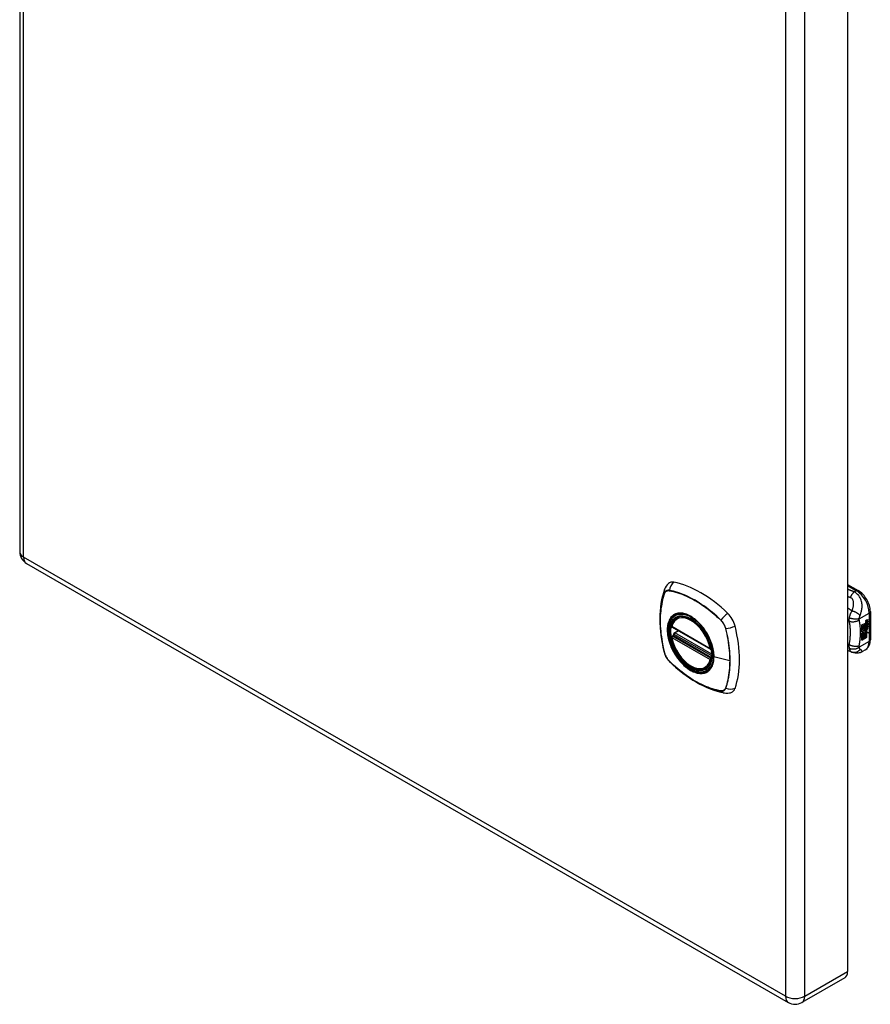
# Model space of a CAD drawing. Header units: inches. Extents: x 63 to 72.2, y 18.2 to 39.4.
# Tile 1 of 2: x 63 to 72.2, y 18.2 to 28.8. Entities that reach past the tile are written whole.
import ezdxf

# ---------------------------------------------------------------- set-up
doc = ezdxf.new("R2010")
doc.units = ezdxf.units.IN
doc.header["$MEASUREMENT"] = 0
doc.layers.add('Visible Edges(ANSI)', color=7, linetype='Continuous', lineweight=25)
doc.layers.add('Visible Tangent Edges(ANSI)', color=7, linetype='Continuous', lineweight=25)

msp = doc.modelspace()

# ---------------------------------------------------------------- linework, layer by layer
at = {"layer": 'Visible Edges(ANSI)'}
for p, q in [((63.037, 39.023), (63.037, 23.072)), ((71.969, 34.496), (71.969, 18.544)), ((63.11, 22.945), (71.33, 18.211)), ((71.969, 22.72), (72.084, 22.654)), ((72.215, 22.427), (72.215, 22.121)), ((70.131, 22.362), (70.142, 22.368)), ((72.124, 22.282), (72.162, 22.303)), ((72.164, 22.288), (72.188, 22.297)), ((72.168, 22.297), (72.167, 22.298)), ((72.17, 22.317), (72.168, 22.318)), ((72.169, 22.315), (72.168, 22.315)), ((72.17, 22.299), (72.168, 22.3)), ((72.172, 22.328), (72.188, 22.334)), ((72.172, 22.31), (72.188, 22.316)), ((72.173, 22.335), (72.189, 22.34)), ((72.189, 22.333), (72.173, 22.327)), ((72.189, 22.315), (72.173, 22.309)), ((72.179, 22.318), (72.189, 22.322)), ((72.179, 22.3), (72.189, 22.304)), ((72.188, 22.334), (72.188, 22.34)), ((72.189, 22.333), (72.188, 22.334)), ((72.188, 22.316), (72.188, 22.322)), ((72.189, 22.315), (72.188, 22.316)), ((72.188, 22.297), (72.188, 22.303)), ((72.189, 22.296), (72.188, 22.297)), ((72.189, 22.34), (72.189, 22.333)), ((72.189, 22.322), (72.189, 22.315)), ((72.189, 22.304), (72.189, 22.296)), ((70.075, 22.258), (70.489, 22.02)), ((70.1, 22.196), (70.141, 22.22)), ((72.124, 22.267), (72.161, 22.288)), ((72.162, 22.288), (72.124, 22.266)), ((72.124, 22.263), (72.162, 22.285)), ((72.124, 22.266), (72.124, 22.282)), ((72.124, 22.249), (72.165, 22.272)), ((72.167, 22.272), (72.124, 22.247)), ((72.124, 22.245), (72.171, 22.272)), ((72.124, 22.247), (72.124, 22.263)), ((72.124, 22.23), (72.161, 22.251)), ((72.124, 22.208), (72.124, 22.245)), ((72.125, 22.229), (72.124, 22.229)), ((72.124, 22.209), (72.135, 22.209)), ((72.124, 22.175), (72.148, 22.208)), ((72.136, 22.208), (72.124, 22.208)), ((72.124, 22.191), (72.136, 22.208)), ((72.15, 22.207), (72.124, 22.172)), ((72.124, 22.118), (72.124, 22.191)), ((72.162, 22.25), (72.125, 22.229)), ((72.125, 22.229), (72.148, 22.222)), ((72.136, 22.208), (72.135, 22.209)), ((72.148, 22.222), (72.162, 22.242)), ((72.15, 22.207), (72.148, 22.208)), ((72.148, 22.208), (72.162, 22.205)), ((72.163, 22.204), (72.15, 22.207)), ((72.158, 22.2), (72.163, 22.204)), ((72.172, 22.2), (72.158, 22.2)), ((72.159, 22.221), (72.164, 22.228)), ((72.16, 22.22), (72.159, 22.221)), ((72.159, 22.201), (72.171, 22.2)), ((72.159, 22.192), (72.172, 22.2)), ((72.159, 22.138), (72.159, 22.192)), ((72.166, 22.227), (72.16, 22.22)), ((72.16, 22.22), (72.181, 22.215)), ((72.161, 22.295), (72.164, 22.296)), ((72.161, 22.288), (72.161, 22.295)), ((72.162, 22.294), (72.161, 22.295)), ((72.162, 22.288), (72.161, 22.288)), ((72.161, 22.274), (72.161, 22.284)), ((72.162, 22.273), (72.161, 22.274)), ((72.161, 22.263), (72.166, 22.269)), ((72.161, 22.251), (72.161, 22.263)), ((72.162, 22.263), (72.161, 22.263)), ((72.162, 22.25), (72.161, 22.251)), ((72.165, 22.296), (72.162, 22.294)), ((72.162, 22.294), (72.162, 22.288)), ((72.162, 22.285), (72.162, 22.273)), ((72.162, 22.273), (72.167, 22.272)), ((72.171, 22.272), (72.162, 22.263)), ((72.162, 22.263), (72.162, 22.25)), ((72.163, 22.204), (72.162, 22.205)), ((72.165, 22.296), (72.164, 22.297)), ((72.189, 22.296), (72.164, 22.287)), ((72.164, 22.293), (72.168, 22.295)), ((72.164, 22.287), (72.164, 22.293)), ((72.164, 22.284), (72.176, 22.278)), ((72.164, 22.275), (72.164, 22.284)), ((72.164, 22.275), (72.171, 22.273)), ((72.172, 22.273), (72.164, 22.275)), ((72.164, 22.262), (72.172, 22.271)), ((72.164, 22.256), (72.175, 22.269)), ((72.176, 22.268), (72.164, 22.253)), ((72.164, 22.253), (72.164, 22.262)), ((72.166, 22.227), (72.164, 22.228)), ((72.168, 22.295), (72.168, 22.297)), ((72.169, 22.235), (72.168, 22.236)), ((72.172, 22.273), (72.171, 22.273)), ((72.172, 22.2), (72.171, 22.2)), ((72.172, 22.271), (72.172, 22.273)), ((72.172, 22.148), (72.172, 22.2)), ((72.174, 22.2), (72.172, 22.2)), ((72.172, 22.2), (72.195, 22.2)), ((72.174, 22.248), (72.173, 22.249)), ((72.173, 22.211), (72.179, 22.216)), ((72.174, 22.21), (72.173, 22.211)), ((72.174, 22.235), (72.174, 22.248)), ((72.181, 22.215), (72.174, 22.21)), ((72.174, 22.21), (72.196, 22.199)), ((72.174, 22.2), (72.174, 22.147)), ((72.196, 22.199), (72.174, 22.2)), ((72.176, 22.268), (72.175, 22.269)), ((72.175, 22.269), (72.188, 22.263)), ((72.176, 22.278), (72.189, 22.293)), ((72.189, 22.262), (72.176, 22.268)), ((72.177, 22.237), (72.177, 22.256)), ((72.178, 22.237), (72.177, 22.237)), ((72.178, 22.256), (72.178, 22.237)), ((72.179, 22.275), (72.188, 22.285)), ((72.179, 22.274), (72.179, 22.275)), ((72.18, 22.274), (72.179, 22.275)), ((72.18, 22.273), (72.179, 22.274)), ((72.189, 22.284), (72.18, 22.274)), ((72.18, 22.274), (72.18, 22.273)), ((72.18, 22.273), (72.189, 22.271)), ((72.184, 22.256), (72.188, 22.259)), ((72.188, 22.285), (72.188, 22.291)), ((72.189, 22.284), (72.188, 22.285)), ((72.188, 22.263), (72.188, 22.271)), ((72.189, 22.262), (72.188, 22.263)), ((72.189, 22.293), (72.189, 22.284)), ((72.189, 22.271), (72.189, 22.262)), ((70.075, 22.163), (70.089, 22.17)), ((70.094, 22.182), (70.094, 22.185)), ((72.124, 22.172), (72.139, 22.181)), ((72.124, 22.172), (72.124, 22.172)), ((72.124, 22.12), (72.138, 22.128)), ((72.139, 22.127), (72.124, 22.118)), ((72.138, 22.128), (72.138, 22.18)), ((72.139, 22.127), (72.138, 22.128)), ((72.139, 22.181), (72.139, 22.127)), ((72.141, 22.182), (72.156, 22.191)), ((72.141, 22.128), (72.141, 22.182)), ((72.141, 22.13), (72.155, 22.138)), ((72.156, 22.137), (72.141, 22.128)), ((72.155, 22.138), (72.155, 22.19)), ((72.156, 22.137), (72.155, 22.138)), ((72.156, 22.191), (72.156, 22.137)), ((72.159, 22.14), (72.172, 22.148)), ((72.174, 22.147), (72.159, 22.138)), ((72.174, 22.147), (72.172, 22.148)), ((72.015, 21.99), (71.969, 22.008)), ((72.018, 21.989), (72.015, 21.99)), ((72.162, 22.015), (72.122, 21.992)), ((70.444, 21.82), (70.454, 21.826)), ((71.939, 18.477), (71.476, 18.211))]:
    msp.add_line(p, q, dxfattribs=at)
at = {"layer": 'Visible Edges(ANSI)', "flags": 128}
for points in [[(70.038, 22.73), (70.03, 22.723), (70.023, 22.715), (70.011, 22.699), (70.001, 22.683), (69.994, 22.667)], [(69.994, 22.667), (69.982, 22.63), (69.972, 22.592), (69.963, 22.553), (69.956, 22.514), (69.951, 22.473), (69.947, 22.432), (69.945, 22.39), (69.944, 22.347), (69.945, 22.303), (69.947, 22.259), (69.951, 22.215), (69.956, 22.17), (69.963, 22.125), (69.971, 22.079), (69.98, 22.033), (69.991, 21.987)], [(72.215, 22.427), (72.214, 22.443), (72.212, 22.459), (72.209, 22.476), (72.205, 22.492), (72.199, 22.509), (72.193, 22.525), (72.185, 22.541), (72.177, 22.556), (72.168, 22.571), (72.157, 22.586), (72.147, 22.6), (72.135, 22.613), (72.123, 22.625), (72.11, 22.635), (72.097, 22.645), (72.084, 22.654)], [(70.069, 22.271), (70.073, 22.286), (70.079, 22.3), (70.085, 22.313), (70.092, 22.325), (70.101, 22.336), (70.11, 22.346), (70.12, 22.355), (70.131, 22.362)], [(70.385, 22.281), (70.404, 22.259), (70.421, 22.236), (70.438, 22.211), (70.453, 22.186), (70.467, 22.161), (70.48, 22.134), (70.491, 22.107), (70.501, 22.081)], [(70.444, 21.82), (70.432, 21.814), (70.42, 21.81), (70.407, 21.807), (70.394, 21.805), (70.381, 21.804), (70.367, 21.805), (70.353, 21.807), (70.338, 21.811), (70.324, 21.815), (70.309, 21.821), (70.294, 21.828), (70.279, 21.836), (70.265, 21.845), (70.25, 21.855), (70.236, 21.867), (70.222, 21.879), (70.208, 21.892), (70.195, 21.906), (70.182, 21.92), (70.169, 21.936), (70.157, 21.952), (70.145, 21.968), (70.134, 21.985), (70.124, 22.003), (70.114, 22.021), (70.105, 22.039), (70.097, 22.057), (70.09, 22.076), (70.083, 22.095), (70.078, 22.113), (70.073, 22.132), (70.069, 22.15)], [(70.089, 22.17), (70.091, 22.172), (70.093, 22.176), (70.094, 22.179), (70.094, 22.182)], [(72.162, 22.015), (72.175, 22.024), (72.186, 22.034), (72.195, 22.047), (72.203, 22.06), (72.208, 22.075), (72.212, 22.09), (72.214, 22.105), (72.215, 22.121)], [(69.991, 21.987), (69.995, 21.972), (70.001, 21.958), (70.007, 21.945), (70.014, 21.932), (70.021, 21.919), (70.03, 21.907), (70.04, 21.896), (70.05, 21.885)], [(72.122, 21.992), (72.113, 21.987), (72.104, 21.983), (72.094, 21.98), (72.084, 21.978), (72.074, 21.977), (72.064, 21.977), (72.055, 21.978), (72.046, 21.98), (72.043, 21.98), (72.04, 21.981), (72.036, 21.982), (72.03, 21.984), (72.024, 21.986), (72.018, 21.989)], [(70.05, 21.885), (70.085, 21.852), (70.12, 21.821), (70.155, 21.791), (70.191, 21.763), (70.227, 21.736), (70.264, 21.711), (70.301, 21.687), (70.338, 21.664), (70.375, 21.644), (70.413, 21.625), (70.451, 21.608), (70.488, 21.592), (70.526, 21.578), (70.564, 21.567), (70.602, 21.557), (70.64, 21.549)], [(70.64, 21.549), (70.657, 21.547), (70.676, 21.547), (70.695, 21.549), (70.705, 21.552), (70.715, 21.555)]]:
    msp.add_lwpolyline(points, dxfattribs=at)
at = {"layer": 'Visible Edges(ANSI)'}
for centre, radius, start, end in [((63.183, 23.072), 0.146, 180, 240.064), ((70.081, 22.268), 0.0118, 166.5789, 240.064), ((70.106, 22.186), 0.0118, 119.936, 187.8207), ((70.081, 22.152), 0.0118, 119.936, 190.602), ((70.495, 22.03), 0.0118, 240.064, 282.6676), ((71.403, 18.338), 0.146, 240.064, 299.936)]:
    msp.add_arc(centre, radius, start, end, dxfattribs=at)
for centre, major_axis, start_param, end_param in [((70.134, 22.582), (-0.088, 0.154), 5.827357, 6.382176), ((70.385, 21.584), (-0.639, 1.109), 5.172085, 5.827357), ((70.281, 22.087), (0.157, -0.273), 2.362013, 7.062765), ((70.636, 22.293), (0.088, -0.154), 1.114968, 2.030492), ((72.172, 22.31), (-0.008, -0.0139), 5.599531, 6.283185), ((72.173, 22.31), (-0.008, -0.0139), 5.474827, 6.308913), ((72.168, 22.326), (0.00349, 0.00607), 1.10591, 2.348655), ((72.175, 22.329), (-0.0082, -0.0142), 5.490247, 6.612005), ((72.168, 22.308), (0.00337, 0.00586), 1.080045, 2.345144), ((72.174, 22.311), (-0.008, -0.0139), 5.486737, 6.497871), ((72.171, 22.318), (0.0096, 0.0166), 0.591478, 1.10591), ((72.173, 22.33), (-0.0082, -0.0142), 0.086325, 0.32882), ((72.17, 22.299), (0.0096, 0.0166), 0.846591, 1.080045), ((72.173, 22.312), (-0.008, -0.0139), 0.088333, 0.214686), ((72.169, 22.323), (0.002, 0.00347), 1.194468, 2.460773), ((72.173, 22.325), (-0.00419, -0.00728), 5.602365, 6.283185), ((72.169, 22.305), (0.002, 0.00347), 1.194614, 2.459504), ((72.173, 22.307), (-0.00419, -0.00728), 5.601097, 6.283185), ((72.171, 22.321), (0.00409, 0.00711), 0.608795, 1.194468), ((72.171, 22.322), (-0.002, -0.00347), 4.33606, 5.602365), ((72.174, 22.325), (-0.00419, -0.00728), 5.602365, 6.501309), ((72.171, 22.302), (0.00409, 0.00711), 0.608932, 1.194614), ((72.171, 22.304), (-0.002, -0.00347), 4.336206, 5.601097), ((72.174, 22.306), (-0.00419, -0.00728), 5.601097, 6.50115), ((72.172, 22.32), (-0.00409, -0.00711), 3.750388, 4.33606), ((72.172, 22.302), (-0.00409, -0.00711), 3.750524, 4.336206), ((72.182, 22.345), (-0.0155, -0.0269), 0.234705, 0.623342), ((72.183, 22.327), (-0.0155, -0.0269), 0.217964, 0.608932), ((69.898, 22.428), (-0.639, 1.109), 3.601288, 4.256561), ((72.176, 22.247), (-0.011, -0.0191), 5.44239, 6.249461), ((72.177, 22.246), (-0.011, -0.0191), 5.27034, 6.249461), ((72.177, 22.246), (-0.0099, -0.0173), 5.328451, 6.266738), ((72.17, 22.244), (0.00506, 0.00878), 1.199629, 2.268394), ((72.171, 22.243), (-0.00364, -0.00633), 4.818058, 5.834093), ((72.173, 22.245), (-0.00559, -0.00971), 5.834093, 6.283185), ((72.173, 22.239), (0.0094, 0.0163), 0.3673, 1.199629), ((72.17, 22.243), (0.00318, 0.00552), 0.285255, 1.676465), ((72.172, 22.242), (-0.00364, -0.00633), 4.818058, 5.834093), ((72.175, 22.245), (-0.00559, -0.00971), 5.834093, 6.944434), ((72.179, 22.253), (-0.0132, -0.023), 0.05511, 0.723506), ((72.18, 22.252), (-0.0132, -0.023), 6.266738, 7.006692), ((72.172, 22.242), (0.00318, 0.00552), 0.285255, 1.676465), ((72.178, 22.242), (0.0066, 0.0114), 3.865099, 5.348557), ((72.179, 22.242), (0.00319, 0.00555), 3.637533, 5.053908), ((72.18, 22.241), (-0.0066, -0.0114), 0.723506, 2.206964), ((72.17, 22.242), (0.0102, 0.0177), 5.053908, 5.889616), ((72.159, 22.234), (0.0202, 0.0351), 5.348557, 5.747216), ((72.161, 22.233), (-0.0202, -0.0351), 2.206964, 2.656801), ((70.636, 21.713), (0.088, -0.154), 6.184194, 6.742881), ((71.866, 18.604), (0.073, -0.127), 0, 0.787332)]:
    msp.add_ellipse(centre, major_axis=major_axis, ratio=0.578093, start_param=start_param, end_param=end_param, dxfattribs=at)
msp.add_ellipse((70.277, 22.085), major_axis=(-0.16, 0.277), ratio=0.578093, dxfattribs=at)
at = {"layer": 'Visible Tangent Edges(ANSI)'}
for p, q in [((63.079, 23.012), (63.079, 38.963)), ((71.3, 34.229), (71.3, 18.278)), ((71.507, 18.278), (71.507, 34.229)), ((71.3, 18.278), (63.079, 23.012)), ((69.995, 22.622), (69.995, 22.622)), ((70.046, 22.652), (70.047, 22.652)), ((71.969, 22.707), (72.064, 22.652)), ((72.064, 22.652), (72.041, 22.639)), ((72.096, 22.349), (72.203, 22.411)), ((72.203, 22.411), (72.203, 22.105)), ((70.601, 22.333), (70.601, 22.333)), ((72.168, 22.32), (72.167, 22.321)), ((72.168, 22.302), (72.167, 22.303)), ((72.17, 22.325), (72.168, 22.326)), ((72.17, 22.306), (72.168, 22.307)), ((72.173, 22.327), (72.172, 22.328)), ((72.173, 22.309), (72.172, 22.31)), ((70.486, 22.025), (70.072, 22.264)), ((70.106, 22.196), (70.144, 22.218)), ((70.503, 21.967), (70.106, 22.196)), ((70.653, 22.243), (70.653, 22.243)), ((72.167, 22.237), (72.166, 22.238)), ((72.168, 22.243), (72.167, 22.244)), ((72.179, 22.23), (72.178, 22.23)), ((72.189, 22.244), (72.188, 22.245)), ((70.072, 22.147), (70.486, 21.909)), ((70.081, 22.162), (70.092, 22.168)), ((70.495, 21.924), (70.081, 22.162)), ((70.092, 22.168), (70.502, 21.932)), ((70.503, 21.949), (70.1, 22.181)), ((72.203, 22.105), (72.096, 22.043)), ((69.995, 21.981), (69.995, 21.981)), ((71.985, 22.07), (71.969, 22.077)), ((70.047, 21.891), (70.046, 21.891)), ((70.502, 21.928), (70.495, 21.924)), ((70.699, 21.896), (70.528, 21.939)), ((70.601, 21.572), (70.601, 21.572)), ((70.653, 21.602), (70.653, 21.602)), ((71.507, 18.278), (71.969, 18.544))]:
    msp.add_line(p, q, dxfattribs=at)
at = {"layer": 'Visible Tangent Edges(ANSI)', "flags": 128}
for points in [[(69.994, 22.624), (69.987, 22.602), (69.98, 22.58), (69.974, 22.557), (69.968, 22.534), (69.964, 22.51), (69.96, 22.485), (69.956, 22.46), (69.953, 22.434), (69.951, 22.408), (69.949, 22.382), (69.948, 22.355), (69.948, 22.328), (69.948, 22.301), (69.949, 22.273), (69.951, 22.245), (69.953, 22.217), (69.956, 22.188), (69.96, 22.159), (69.964, 22.13), (69.969, 22.101), (69.974, 22.071), (69.98, 22.041), (69.987, 22.011), (69.994, 21.981)], [(69.995, 21.981), (69.987, 22.011), (69.981, 22.041), (69.975, 22.071), (69.969, 22.1), (69.964, 22.129), (69.96, 22.159), (69.957, 22.187), (69.954, 22.216), (69.951, 22.244), (69.95, 22.273), (69.949, 22.3), (69.949, 22.328), (69.949, 22.355), (69.95, 22.381), (69.951, 22.407), (69.954, 22.433), (69.957, 22.459), (69.96, 22.484), (69.964, 22.508), (69.969, 22.532), (69.975, 22.555), (69.981, 22.578), (69.987, 22.6), (69.995, 22.622)], [(70.047, 22.655), (70.043, 22.655), (70.041, 22.656), (70.038, 22.656), (70.035, 22.656), (70.032, 22.656), (70.029, 22.655), (70.026, 22.655), (70.024, 22.654), (70.021, 22.653), (70.019, 22.653), (70.016, 22.651), (70.014, 22.65), (70.012, 22.649), (70.01, 22.647), (70.008, 22.646), (70.006, 22.644), (70.004, 22.642), (70.002, 22.64), (70, 22.637), (69.999, 22.635), (69.997, 22.632), (69.996, 22.63), (69.995, 22.627), (69.994, 22.624)], [(69.995, 22.622), (69.996, 22.625), (69.997, 22.628), (69.998, 22.63), (70, 22.633), (70.001, 22.635), (70.003, 22.637), (70.005, 22.639), (70.006, 22.641), (70.008, 22.643), (70.01, 22.645), (70.012, 22.646), (70.015, 22.648), (70.017, 22.649), (70.019, 22.65), (70.022, 22.651), (70.024, 22.652), (70.027, 22.652), (70.029, 22.653), (70.032, 22.653), (70.035, 22.653), (70.038, 22.653), (70.04, 22.653), (70.043, 22.653), (70.046, 22.652)], [(70.602, 22.335), (70.58, 22.356), (70.557, 22.376), (70.534, 22.397), (70.511, 22.416), (70.488, 22.435), (70.465, 22.453), (70.442, 22.471), (70.418, 22.488), (70.394, 22.504), (70.371, 22.519), (70.347, 22.534), (70.324, 22.548), (70.3, 22.561), (70.277, 22.573), (70.253, 22.585), (70.23, 22.596), (70.206, 22.606), (70.183, 22.615), (70.16, 22.624), (70.137, 22.632), (70.114, 22.639), (70.091, 22.645), (70.069, 22.65), (70.047, 22.655)], [(70.047, 22.652), (70.069, 22.648), (70.091, 22.643), (70.114, 22.637), (70.137, 22.63), (70.16, 22.622), (70.183, 22.614), (70.206, 22.604), (70.23, 22.594), (70.253, 22.583), (70.276, 22.572), (70.3, 22.559), (70.323, 22.546), (70.347, 22.532), (70.37, 22.518), (70.394, 22.502), (70.417, 22.486), (70.441, 22.469), (70.464, 22.452), (70.487, 22.434), (70.51, 22.415), (70.533, 22.395), (70.556, 22.375), (70.579, 22.354), (70.601, 22.333)], [(72.041, 22.639), (72.038, 22.64), (72.035, 22.641), (72.032, 22.642), (72.029, 22.643), (72.026, 22.645), (72.023, 22.646), (72.02, 22.647), (72.017, 22.648), (72.014, 22.649), (72.011, 22.651), (72.008, 22.652), (72.005, 22.653), (72.002, 22.654), (71.999, 22.655), (71.996, 22.656), (71.993, 22.658), (71.99, 22.659), (71.987, 22.66), (71.984, 22.661), (71.981, 22.662), (71.978, 22.664), (71.975, 22.665), (71.972, 22.666), (71.969, 22.667)], [(72.041, 22.639), (72.039, 22.637), (72.037, 22.635), (72.035, 22.634), (72.033, 22.632), (72.031, 22.63), (72.029, 22.628), (72.027, 22.626), (72.025, 22.623), (72.024, 22.621), (72.022, 22.619), (72.02, 22.616), (72.018, 22.614), (72.016, 22.611), (72.014, 22.609), (72.013, 22.606), (72.011, 22.603), (72.009, 22.601), (72.007, 22.598), (72.006, 22.595), (72.004, 22.592), (72.003, 22.589), (72.001, 22.586), (72, 22.583), (71.998, 22.58)], [(72.104, 22.386), (72.107, 22.395), (72.111, 22.404), (72.114, 22.413), (72.116, 22.422), (72.119, 22.431), (72.121, 22.44), (72.123, 22.45), (72.124, 22.46), (72.125, 22.47), (72.126, 22.48), (72.126, 22.491), (72.126, 22.502), (72.124, 22.513), (72.122, 22.525), (72.12, 22.537), (72.116, 22.549), (72.111, 22.562), (72.105, 22.575), (72.097, 22.587), (72.089, 22.599), (72.078, 22.611), (72.067, 22.622), (72.054, 22.631), (72.041, 22.639)], [(71.969, 22.592), (71.97, 22.591), (71.971, 22.591), (71.973, 22.59), (71.974, 22.59), (71.975, 22.589), (71.976, 22.589), (71.978, 22.588), (71.979, 22.588), (71.98, 22.587), (71.981, 22.587), (71.982, 22.586), (71.984, 22.586), (71.985, 22.585), (71.986, 22.585), (71.987, 22.584), (71.988, 22.584), (71.99, 22.584), (71.991, 22.583), (71.992, 22.583), (71.993, 22.582), (71.994, 22.582), (71.996, 22.581), (71.997, 22.581), (71.998, 22.58)], [(71.998, 22.58), (72.004, 22.578), (72.009, 22.574), (72.014, 22.57), (72.018, 22.565), (72.021, 22.559), (72.024, 22.554), (72.026, 22.548), (72.028, 22.541), (72.029, 22.535), (72.03, 22.528), (72.03, 22.522), (72.031, 22.515), (72.031, 22.509), (72.03, 22.502), (72.03, 22.495), (72.029, 22.488), (72.028, 22.482), (72.027, 22.475), (72.026, 22.468), (72.024, 22.461), (72.022, 22.454), (72.02, 22.448), (72.018, 22.441), (72.016, 22.434)], [(70.525, 21.941), (70.52, 21.883), (70.503, 21.834), (70.475, 21.797), (70.439, 21.773), (70.395, 21.763), (70.345, 21.768), (70.292, 21.788), (70.239, 21.822), (70.187, 21.867), (70.139, 21.923), (70.098, 21.986), (70.065, 22.053), (70.042, 22.122), (70.03, 22.19), (70.028, 22.253), (70.039, 22.307), (70.06, 22.352), (70.091, 22.384), (70.131, 22.402), (70.177, 22.406), (70.228, 22.395), (70.282, 22.369), (70.335, 22.331), (70.385, 22.281)], [(70.437, 22.216), (70.425, 22.233), (70.413, 22.25), (70.401, 22.265), (70.388, 22.281), (70.375, 22.296), (70.361, 22.31), (70.348, 22.323), (70.334, 22.335), (70.32, 22.347), (70.305, 22.357), (70.291, 22.367), (70.276, 22.376), (70.261, 22.384), (70.247, 22.391), (70.232, 22.397), (70.218, 22.402), (70.204, 22.405), (70.19, 22.408), (70.177, 22.41), (70.163, 22.41), (70.151, 22.41), (70.138, 22.408), (70.126, 22.405), (70.115, 22.401)], [(72.016, 22.434), (72.014, 22.435), (72.012, 22.437), (72.01, 22.438), (72.008, 22.439), (72.006, 22.441), (72.004, 22.442), (72.002, 22.443), (72, 22.445), (71.998, 22.446), (71.996, 22.447), (71.994, 22.449), (71.992, 22.45), (71.99, 22.451), (71.989, 22.453), (71.987, 22.454), (71.985, 22.456), (71.983, 22.457), (71.981, 22.458), (71.979, 22.46), (71.977, 22.461), (71.975, 22.462), (71.973, 22.464), (71.971, 22.465), (71.969, 22.466)], [(72.016, 22.434), (72.014, 22.431), (72.012, 22.428), (72.011, 22.425), (72.009, 22.422), (72.008, 22.419), (72.006, 22.416), (72.005, 22.414), (72.003, 22.411), (72.002, 22.408), (72.001, 22.405), (71.999, 22.402), (71.998, 22.398), (71.997, 22.395), (71.995, 22.392), (71.994, 22.388), (71.993, 22.385), (71.992, 22.382), (71.991, 22.378), (71.99, 22.375), (71.989, 22.372), (71.988, 22.368), (71.988, 22.365), (71.987, 22.362), (71.986, 22.359)], [(72.104, 22.386), (72.102, 22.389), (72.099, 22.391), (72.097, 22.393), (72.094, 22.396), (72.091, 22.398), (72.088, 22.4), (72.084, 22.403), (72.081, 22.405), (72.077, 22.407), (72.073, 22.41), (72.069, 22.412), (72.065, 22.414), (72.061, 22.417), (72.057, 22.419), (72.053, 22.421), (72.048, 22.423), (72.044, 22.424), (72.04, 22.426), (72.036, 22.428), (72.031, 22.429), (72.027, 22.431), (72.023, 22.432), (72.02, 22.433), (72.016, 22.434)], [(70.082, 22.382), (70.073, 22.374), (70.064, 22.365), (70.057, 22.355), (70.05, 22.344), (70.044, 22.333), (70.039, 22.32), (70.034, 22.307), (70.03, 22.293), (70.027, 22.278), (70.025, 22.262), (70.024, 22.246), (70.024, 22.23), (70.024, 22.213), (70.025, 22.195), (70.027, 22.177), (70.03, 22.159), (70.034, 22.141), (70.039, 22.122), (70.044, 22.103), (70.05, 22.084), (70.057, 22.066), (70.064, 22.047), (70.073, 22.028), (70.082, 22.01)], [(70.115, 22.401), (70.113, 22.401), (70.112, 22.4), (70.11, 22.4), (70.109, 22.399), (70.107, 22.398), (70.106, 22.398), (70.105, 22.397), (70.103, 22.396), (70.102, 22.395), (70.1, 22.395), (70.099, 22.394), (70.097, 22.393), (70.096, 22.392), (70.095, 22.391), (70.093, 22.391), (70.092, 22.39), (70.091, 22.389), (70.089, 22.388), (70.088, 22.387), (70.087, 22.386), (70.085, 22.385), (70.084, 22.384), (70.083, 22.383), (70.082, 22.382)], [(70.601, 22.333), (70.604, 22.33), (70.607, 22.327), (70.61, 22.324), (70.613, 22.32), (70.616, 22.317), (70.618, 22.314), (70.621, 22.31), (70.624, 22.306), (70.626, 22.303), (70.628, 22.299), (70.631, 22.295), (70.633, 22.291), (70.635, 22.288), (70.637, 22.284), (70.639, 22.28), (70.641, 22.276), (70.643, 22.272), (70.645, 22.268), (70.646, 22.264), (70.648, 22.259), (70.649, 22.255), (70.651, 22.251), (70.652, 22.247), (70.653, 22.243)], [(70.655, 22.243), (70.654, 22.247), (70.653, 22.252), (70.652, 22.256), (70.65, 22.26), (70.649, 22.264), (70.647, 22.268), (70.645, 22.272), (70.643, 22.276), (70.641, 22.281), (70.639, 22.285), (70.637, 22.289), (70.635, 22.293), (70.633, 22.296), (70.63, 22.3), (70.628, 22.304), (70.625, 22.308), (70.623, 22.312), (70.62, 22.315), (70.617, 22.319), (70.614, 22.322), (70.611, 22.325), (70.608, 22.328), (70.605, 22.332), (70.602, 22.335)], [(71.969, 22.334), (71.97, 22.333), (71.97, 22.333), (71.971, 22.332), (71.972, 22.332), (71.972, 22.331), (71.973, 22.331), (71.974, 22.331), (71.974, 22.33), (71.975, 22.33), (71.976, 22.329), (71.976, 22.329), (71.977, 22.328), (71.978, 22.328), (71.978, 22.327), (71.979, 22.327), (71.98, 22.327), (71.98, 22.326), (71.981, 22.326), (71.982, 22.325), (71.982, 22.325), (71.983, 22.324), (71.983, 22.324), (71.984, 22.323), (71.985, 22.323)], [(71.986, 22.359), (71.986, 22.357), (71.986, 22.356), (71.985, 22.354), (71.985, 22.352), (71.985, 22.35), (71.985, 22.349), (71.985, 22.347), (71.984, 22.345), (71.984, 22.344), (71.984, 22.342), (71.984, 22.341), (71.984, 22.339), (71.984, 22.338), (71.984, 22.336), (71.984, 22.335), (71.984, 22.334), (71.984, 22.332), (71.984, 22.331), (71.984, 22.33), (71.984, 22.328), (71.984, 22.327), (71.984, 22.326), (71.985, 22.324), (71.985, 22.323)], [(72.095, 22.336), (72.092, 22.334), (72.088, 22.331), (72.084, 22.329), (72.08, 22.327), (72.076, 22.324), (72.071, 22.322), (72.066, 22.321), (72.061, 22.319), (72.056, 22.318), (72.051, 22.316), (72.045, 22.315), (72.04, 22.315), (72.035, 22.314), (72.029, 22.314), (72.024, 22.314), (72.019, 22.314), (72.014, 22.314), (72.009, 22.315), (72.004, 22.316), (72, 22.317), (71.996, 22.318), (71.992, 22.32), (71.988, 22.321), (71.985, 22.323)], [(71.985, 22.323), (71.986, 22.32), (71.986, 22.316), (71.987, 22.313), (71.988, 22.309), (71.988, 22.306), (71.989, 22.302), (71.99, 22.298), (71.99, 22.295), (71.991, 22.291), (71.991, 22.288), (71.992, 22.284), (71.992, 22.28), (71.993, 22.277), (71.993, 22.273), (71.993, 22.269), (71.994, 22.265), (71.994, 22.262), (71.994, 22.258), (71.995, 22.254), (71.995, 22.25), (71.995, 22.247), (71.996, 22.243), (71.996, 22.239), (71.996, 22.235)], [(72.096, 22.349), (72.092, 22.348), (72.089, 22.347), (72.085, 22.347), (72.081, 22.346), (72.077, 22.346), (72.072, 22.345), (72.068, 22.345), (72.063, 22.345), (72.058, 22.345), (72.052, 22.345), (72.047, 22.345), (72.042, 22.346), (72.037, 22.346), (72.031, 22.347), (72.026, 22.348), (72.021, 22.349), (72.016, 22.35), (72.011, 22.351), (72.006, 22.352), (72.002, 22.353), (71.998, 22.355), (71.994, 22.356), (71.99, 22.358), (71.986, 22.359)], [(72.095, 22.336), (72.095, 22.337), (72.095, 22.337), (72.095, 22.338), (72.095, 22.338), (72.095, 22.339), (72.095, 22.339), (72.095, 22.339), (72.095, 22.34), (72.095, 22.34), (72.095, 22.341), (72.095, 22.342), (72.095, 22.342), (72.095, 22.343), (72.095, 22.343), (72.095, 22.344), (72.095, 22.344), (72.095, 22.345), (72.095, 22.345), (72.095, 22.346), (72.095, 22.347), (72.095, 22.347), (72.095, 22.348), (72.096, 22.348), (72.096, 22.349)], [(72.095, 22.055), (72.097, 22.068), (72.099, 22.081), (72.101, 22.093), (72.102, 22.106), (72.104, 22.118), (72.105, 22.131), (72.106, 22.143), (72.107, 22.155), (72.107, 22.167), (72.108, 22.179), (72.108, 22.191), (72.108, 22.203), (72.108, 22.215), (72.108, 22.227), (72.107, 22.238), (72.107, 22.249), (72.106, 22.261), (72.105, 22.272), (72.104, 22.283), (72.102, 22.294), (72.101, 22.305), (72.099, 22.315), (72.097, 22.326), (72.095, 22.336)], [(72.096, 22.349), (72.096, 22.351), (72.096, 22.352), (72.096, 22.354), (72.097, 22.356), (72.097, 22.358), (72.097, 22.359), (72.097, 22.361), (72.098, 22.363), (72.098, 22.365), (72.098, 22.366), (72.099, 22.368), (72.099, 22.37), (72.1, 22.371), (72.1, 22.373), (72.1, 22.374), (72.101, 22.376), (72.101, 22.377), (72.101, 22.379), (72.102, 22.38), (72.102, 22.381), (72.103, 22.383), (72.103, 22.384), (72.104, 22.385), (72.104, 22.386)], [(70.47, 22.159), (70.469, 22.161), (70.467, 22.163), (70.466, 22.166), (70.465, 22.168), (70.464, 22.171), (70.462, 22.173), (70.461, 22.176), (70.46, 22.178), (70.458, 22.181), (70.457, 22.183), (70.455, 22.185), (70.454, 22.188), (70.453, 22.19), (70.451, 22.193), (70.45, 22.195), (70.448, 22.197), (70.447, 22.2), (70.446, 22.202), (70.444, 22.204), (70.443, 22.207), (70.441, 22.209), (70.44, 22.211), (70.438, 22.214), (70.437, 22.216)], [(70.653, 22.243), (70.657, 22.228), (70.66, 22.213), (70.664, 22.198), (70.667, 22.183), (70.67, 22.168), (70.673, 22.153), (70.676, 22.138), (70.679, 22.124), (70.681, 22.109), (70.683, 22.094), (70.686, 22.08), (70.688, 22.065), (70.689, 22.051), (70.691, 22.036), (70.693, 22.022), (70.694, 22.007), (70.695, 21.993), (70.696, 21.979), (70.697, 21.965), (70.698, 21.951), (70.698, 21.937), (70.699, 21.923), (70.699, 21.909), (70.699, 21.896)], [(70.655, 21.601), (70.662, 21.622), (70.669, 21.645), (70.675, 21.668), (70.68, 21.691), (70.685, 21.715), (70.689, 21.74), (70.693, 21.765), (70.696, 21.79), (70.698, 21.816), (70.699, 21.842), (70.7, 21.869), (70.701, 21.896), (70.7, 21.923), (70.699, 21.951), (70.698, 21.979), (70.695, 22.008), (70.693, 22.036), (70.689, 22.065), (70.685, 22.095), (70.68, 22.124), (70.675, 22.154), (70.669, 22.183), (70.662, 22.213), (70.655, 22.243)], [(71.996, 22.235), (71.996, 22.232), (71.996, 22.23), (71.996, 22.227), (71.996, 22.224), (71.996, 22.222), (71.997, 22.219), (71.997, 22.217), (71.997, 22.214), (71.997, 22.211), (71.997, 22.209), (71.997, 22.206), (71.997, 22.203), (71.997, 22.201), (71.997, 22.198), (71.997, 22.195), (71.997, 22.192), (71.997, 22.19), (71.997, 22.187), (71.996, 22.184), (71.996, 22.182), (71.996, 22.179), (71.996, 22.176), (71.996, 22.173), (71.996, 22.171)], [(70.089, 22.17), (70.089, 22.17), (70.089, 22.17), (70.089, 22.17), (70.089, 22.17), (70.089, 22.17), (70.089, 22.17), (70.089, 22.17), (70.089, 22.17), (70.089, 22.17), (70.089, 22.17), (70.089, 22.17), (70.089, 22.17), (70.089, 22.17), (70.089, 22.17), (70.089, 22.17), (70.088, 22.17), (70.088, 22.17), (70.088, 22.17), (70.088, 22.17), (70.088, 22.17), (70.088, 22.17), (70.088, 22.17), (70.088, 22.17), (70.088, 22.17)], [(70.088, 22.17), (70.088, 22.17), (70.088, 22.17), (70.088, 22.17), (70.088, 22.17), (70.088, 22.17), (70.088, 22.17), (70.088, 22.17), (70.088, 22.17), (70.089, 22.17), (70.089, 22.17), (70.089, 22.17), (70.089, 22.17), (70.089, 22.17), (70.089, 22.17), (70.089, 22.17), (70.089, 22.17), (70.089, 22.17), (70.089, 22.17), (70.09, 22.169), (70.09, 22.169), (70.09, 22.169), (70.09, 22.169), (70.09, 22.169), (70.091, 22.169)], [(70.091, 22.169), (70.091, 22.169), (70.091, 22.169), (70.091, 22.169), (70.091, 22.169), (70.091, 22.169), (70.091, 22.169), (70.091, 22.169), (70.091, 22.169), (70.091, 22.169), (70.091, 22.169), (70.091, 22.169), (70.091, 22.169), (70.091, 22.169), (70.091, 22.169), (70.091, 22.169), (70.092, 22.169), (70.092, 22.169), (70.092, 22.169), (70.092, 22.169), (70.092, 22.169), (70.092, 22.169), (70.092, 22.169), (70.092, 22.169), (70.092, 22.168)], [(70.097, 22.183), (70.097, 22.183), (70.097, 22.183), (70.097, 22.183), (70.097, 22.183), (70.096, 22.183), (70.096, 22.183), (70.096, 22.183), (70.096, 22.183), (70.096, 22.183), (70.096, 22.183), (70.096, 22.183), (70.095, 22.183), (70.095, 22.183), (70.095, 22.183), (70.095, 22.183), (70.095, 22.183), (70.095, 22.183), (70.095, 22.183), (70.095, 22.183), (70.095, 22.183), (70.094, 22.183), (70.094, 22.183), (70.094, 22.183), (70.094, 22.183)], [(70.094, 22.183), (70.094, 22.183), (70.094, 22.183), (70.094, 22.183), (70.094, 22.183), (70.094, 22.183), (70.094, 22.183), (70.094, 22.183), (70.094, 22.183), (70.094, 22.183), (70.094, 22.183), (70.094, 22.183), (70.094, 22.183), (70.094, 22.183), (70.094, 22.183), (70.094, 22.183), (70.094, 22.183), (70.094, 22.183), (70.094, 22.182), (70.094, 22.182), (70.094, 22.182), (70.094, 22.182), (70.094, 22.182), (70.094, 22.182), (70.094, 22.182)], [(70.1, 22.181), (70.1, 22.181), (70.1, 22.181), (70.1, 22.182), (70.1, 22.182), (70.1, 22.182), (70.1, 22.182), (70.099, 22.182), (70.099, 22.182), (70.099, 22.182), (70.099, 22.182), (70.099, 22.182), (70.099, 22.182), (70.099, 22.182), (70.099, 22.182), (70.098, 22.182), (70.098, 22.182), (70.098, 22.182), (70.098, 22.182), (70.098, 22.183), (70.098, 22.183), (70.098, 22.183), (70.098, 22.183), (70.097, 22.183), (70.097, 22.183)], [(70.528, 21.939), (70.528, 21.948), (70.528, 21.956), (70.527, 21.965), (70.527, 21.974), (70.526, 21.983), (70.525, 21.992), (70.523, 22.001), (70.522, 22.01), (70.52, 22.019), (70.518, 22.028), (70.516, 22.037), (70.513, 22.047), (70.511, 22.056), (70.508, 22.065), (70.505, 22.075), (70.502, 22.084), (70.498, 22.094), (70.495, 22.103), (70.491, 22.112), (70.487, 22.122), (70.483, 22.131), (70.479, 22.14), (70.475, 22.149), (70.47, 22.159)], [(71.996, 22.171), (71.996, 22.167), (71.996, 22.162), (71.995, 22.158), (71.995, 22.154), (71.995, 22.15), (71.994, 22.146), (71.994, 22.142), (71.994, 22.138), (71.993, 22.133), (71.993, 22.129), (71.993, 22.125), (71.992, 22.121), (71.992, 22.117), (71.991, 22.112), (71.991, 22.108), (71.99, 22.104), (71.99, 22.1), (71.989, 22.096), (71.988, 22.091), (71.988, 22.087), (71.987, 22.083), (71.986, 22.078), (71.986, 22.074), (71.985, 22.07)], [(69.994, 21.981), (69.995, 21.977), (69.996, 21.973), (69.997, 21.969), (69.999, 21.965), (70, 21.961), (70.002, 21.957), (70.004, 21.952), (70.006, 21.948), (70.008, 21.944), (70.01, 21.94), (70.012, 21.936), (70.014, 21.932), (70.016, 21.928), (70.019, 21.924), (70.021, 21.921), (70.024, 21.917), (70.026, 21.913), (70.029, 21.91), (70.032, 21.906), (70.035, 21.903), (70.038, 21.899), (70.041, 21.896), (70.043, 21.893), (70.047, 21.89)], [(70.046, 21.891), (70.043, 21.894), (70.04, 21.897), (70.038, 21.9), (70.035, 21.904), (70.032, 21.907), (70.029, 21.91), (70.027, 21.914), (70.024, 21.918), (70.022, 21.921), (70.019, 21.925), (70.017, 21.929), (70.015, 21.932), (70.012, 21.936), (70.01, 21.94), (70.008, 21.944), (70.006, 21.948), (70.005, 21.952), (70.003, 21.956), (70.001, 21.96), (70, 21.964), (69.998, 21.969), (69.997, 21.973), (69.996, 21.977), (69.995, 21.981)], [(70.082, 22.01), (70.083, 22.008), (70.084, 22.005), (70.085, 22.003), (70.087, 22), (70.088, 21.998), (70.089, 21.995), (70.091, 21.993), (70.092, 21.99), (70.093, 21.988), (70.095, 21.986), (70.096, 21.983), (70.097, 21.981), (70.099, 21.978), (70.1, 21.976), (70.102, 21.974), (70.103, 21.971), (70.105, 21.969), (70.106, 21.967), (70.107, 21.964), (70.109, 21.962), (70.11, 21.959), (70.112, 21.957), (70.113, 21.955), (70.115, 21.952)], [(70.501, 22.081), (70.503, 22.074), (70.505, 22.068), (70.507, 22.062), (70.508, 22.056), (70.51, 22.05), (70.512, 22.045), (70.513, 22.039), (70.514, 22.033), (70.516, 22.027), (70.517, 22.021), (70.518, 22.015), (70.519, 22.009), (70.52, 22.003), (70.521, 21.997), (70.522, 21.992), (70.523, 21.986), (70.523, 21.98), (70.524, 21.974), (70.524, 21.969), (70.525, 21.963), (70.525, 21.958), (70.525, 21.952), (70.525, 21.947), (70.525, 21.941)], [(71.985, 22.07), (71.985, 22.068), (71.984, 22.067), (71.984, 22.065), (71.984, 22.063), (71.984, 22.062), (71.984, 22.06), (71.984, 22.058), (71.984, 22.057), (71.984, 22.055), (71.984, 22.053), (71.984, 22.052), (71.984, 22.05), (71.984, 22.049), (71.984, 22.047), (71.984, 22.045), (71.984, 22.044), (71.985, 22.042), (71.985, 22.041), (71.985, 22.039), (71.985, 22.037), (71.985, 22.036), (71.986, 22.034), (71.986, 22.032), (71.986, 22.031)], [(72.095, 22.055), (72.092, 22.054), (72.088, 22.053), (72.084, 22.052), (72.08, 22.052), (72.076, 22.051), (72.071, 22.05), (72.066, 22.05), (72.061, 22.05), (72.056, 22.05), (72.051, 22.05), (72.045, 22.051), (72.04, 22.051), (72.035, 22.052), (72.029, 22.053), (72.024, 22.054), (72.019, 22.056), (72.014, 22.057), (72.009, 22.059), (72.004, 22.06), (72, 22.062), (71.996, 22.064), (71.992, 22.066), (71.988, 22.068), (71.985, 22.07)], [(72.096, 22.043), (72.092, 22.04), (72.089, 22.038), (72.085, 22.035), (72.081, 22.033), (72.077, 22.031), (72.072, 22.028), (72.068, 22.027), (72.063, 22.025), (72.058, 22.023), (72.052, 22.022), (72.047, 22.021), (72.042, 22.02), (72.037, 22.02), (72.031, 22.02), (72.026, 22.02), (72.021, 22.02), (72.016, 22.021), (72.011, 22.022), (72.006, 22.023), (72.002, 22.024), (71.998, 22.025), (71.994, 22.027), (71.99, 22.029), (71.986, 22.031)], [(71.986, 22.031), (71.987, 22.028), (71.988, 22.026), (71.988, 22.023), (71.989, 22.021), (71.99, 22.018), (71.991, 22.016), (71.992, 22.014), (71.993, 22.011), (71.994, 22.009), (71.995, 22.007), (71.996, 22.005), (71.998, 22.003), (71.999, 22.002), (72, 22), (72.002, 21.999), (72.003, 21.997), (72.004, 21.996), (72.006, 21.995), (72.007, 21.994), (72.009, 21.993), (72.01, 21.992), (72.012, 21.991), (72.013, 21.99), (72.015, 21.99)], [(72.104, 22.021), (72.102, 22.018), (72.1, 22.014), (72.097, 22.011), (72.094, 22.008), (72.091, 22.005), (72.088, 22.002), (72.085, 21.999), (72.081, 21.997), (72.078, 21.994), (72.074, 21.992), (72.07, 21.99), (72.066, 21.989), (72.062, 21.987), (72.058, 21.986), (72.054, 21.985), (72.05, 21.985), (72.045, 21.984), (72.041, 21.984), (72.037, 21.985), (72.033, 21.985), (72.029, 21.986), (72.025, 21.986), (72.021, 21.987), (72.018, 21.989)], [(72.096, 22.043), (72.096, 22.044), (72.095, 22.044), (72.095, 22.045), (72.095, 22.045), (72.095, 22.046), (72.095, 22.046), (72.095, 22.047), (72.095, 22.047), (72.095, 22.048), (72.095, 22.048), (72.095, 22.049), (72.095, 22.049), (72.095, 22.05), (72.095, 22.05), (72.095, 22.051), (72.095, 22.051), (72.095, 22.052), (72.095, 22.052), (72.095, 22.053), (72.095, 22.053), (72.095, 22.054), (72.095, 22.054), (72.095, 22.055), (72.095, 22.055)], [(72.104, 22.021), (72.104, 22.021), (72.103, 22.022), (72.103, 22.022), (72.102, 22.023), (72.102, 22.023), (72.101, 22.024), (72.101, 22.025), (72.101, 22.025), (72.1, 22.026), (72.1, 22.027), (72.1, 22.027), (72.099, 22.028), (72.099, 22.029), (72.098, 22.03), (72.098, 22.031), (72.098, 22.033), (72.097, 22.034), (72.097, 22.035), (72.097, 22.036), (72.097, 22.038), (72.096, 22.039), (72.096, 22.04), (72.096, 22.042), (72.096, 22.043)], [(72.122, 21.992), (72.124, 21.993), (72.125, 21.993), (72.125, 21.994), (72.126, 21.996), (72.126, 21.997), (72.126, 21.998), (72.126, 21.999), (72.126, 22), (72.125, 22.001), (72.124, 22.002), (72.124, 22.004), (72.123, 22.005), (72.122, 22.006), (72.121, 22.007), (72.119, 22.009), (72.118, 22.01), (72.117, 22.011), (72.115, 22.013), (72.113, 22.014), (72.112, 22.015), (72.11, 22.017), (72.108, 22.018), (72.106, 22.02), (72.104, 22.021)], [(70.601, 21.572), (70.579, 21.576), (70.556, 21.581), (70.534, 21.587), (70.511, 21.594), (70.488, 21.602), (70.465, 21.61), (70.441, 21.62), (70.418, 21.63), (70.395, 21.641), (70.371, 21.652), (70.348, 21.665), (70.324, 21.678), (70.301, 21.692), (70.277, 21.706), (70.254, 21.722), (70.23, 21.738), (70.207, 21.755), (70.184, 21.772), (70.16, 21.79), (70.137, 21.809), (70.114, 21.829), (70.092, 21.849), (70.069, 21.87), (70.047, 21.891)], [(70.047, 21.89), (70.069, 21.869), (70.092, 21.848), (70.114, 21.828), (70.137, 21.809), (70.16, 21.79), (70.184, 21.771), (70.207, 21.754), (70.231, 21.737), (70.254, 21.721), (70.278, 21.705), (70.301, 21.691), (70.325, 21.677), (70.348, 21.664), (70.372, 21.651), (70.395, 21.64), (70.419, 21.629), (70.442, 21.619), (70.466, 21.609), (70.489, 21.601), (70.512, 21.593), (70.535, 21.586), (70.557, 21.58), (70.58, 21.575), (70.602, 21.57)], [(70.115, 21.952), (70.126, 21.936), (70.138, 21.919), (70.151, 21.903), (70.164, 21.888), (70.177, 21.873), (70.19, 21.859), (70.204, 21.846), (70.218, 21.834), (70.233, 21.822), (70.247, 21.811), (70.261, 21.802), (70.276, 21.793), (70.291, 21.785), (70.305, 21.778), (70.32, 21.772), (70.334, 21.767), (70.348, 21.763), (70.362, 21.761), (70.375, 21.759), (70.388, 21.759), (70.401, 21.759), (70.413, 21.761), (70.425, 21.763), (70.437, 21.767)], [(70.47, 21.786), (70.475, 21.79), (70.479, 21.795), (70.483, 21.799), (70.487, 21.804), (70.491, 21.809), (70.495, 21.814), (70.498, 21.819), (70.502, 21.825), (70.505, 21.83), (70.508, 21.836), (70.511, 21.842), (70.513, 21.849), (70.516, 21.855), (70.518, 21.862), (70.52, 21.869), (70.522, 21.876), (70.523, 21.884), (70.525, 21.891), (70.526, 21.899), (70.527, 21.907), (70.527, 21.915), (70.528, 21.923), (70.528, 21.931), (70.528, 21.939)], [(70.699, 21.896), (70.699, 21.882), (70.699, 21.869), (70.698, 21.856), (70.698, 21.842), (70.697, 21.829), (70.696, 21.816), (70.695, 21.803), (70.694, 21.79), (70.693, 21.778), (70.691, 21.765), (70.689, 21.752), (70.688, 21.74), (70.686, 21.728), (70.683, 21.716), (70.681, 21.704), (70.679, 21.692), (70.676, 21.68), (70.673, 21.668), (70.67, 21.657), (70.667, 21.646), (70.664, 21.634), (70.66, 21.623), (70.657, 21.613), (70.653, 21.602)], [(70.437, 21.767), (70.438, 21.768), (70.44, 21.768), (70.441, 21.769), (70.443, 21.77), (70.444, 21.77), (70.446, 21.771), (70.447, 21.772), (70.448, 21.772), (70.45, 21.773), (70.451, 21.774), (70.453, 21.775), (70.454, 21.775), (70.455, 21.776), (70.457, 21.777), (70.458, 21.778), (70.46, 21.779), (70.461, 21.78), (70.462, 21.781), (70.464, 21.782), (70.465, 21.782), (70.466, 21.783), (70.467, 21.784), (70.469, 21.785), (70.47, 21.786)], [(70.653, 21.602), (70.652, 21.599), (70.651, 21.596), (70.649, 21.594), (70.648, 21.591), (70.646, 21.589), (70.645, 21.587), (70.643, 21.585), (70.641, 21.583), (70.639, 21.581), (70.637, 21.579), (70.635, 21.578), (70.633, 21.576), (70.631, 21.575), (70.628, 21.574), (70.626, 21.573), (70.624, 21.572), (70.621, 21.572), (70.618, 21.571), (70.616, 21.571), (70.613, 21.571), (70.61, 21.571), (70.607, 21.571), (70.604, 21.571), (70.601, 21.572)], [(70.602, 21.57), (70.605, 21.57), (70.608, 21.569), (70.611, 21.569), (70.614, 21.569), (70.617, 21.569), (70.62, 21.569), (70.623, 21.57), (70.625, 21.571), (70.628, 21.571), (70.63, 21.572), (70.633, 21.573), (70.635, 21.575), (70.637, 21.576), (70.639, 21.578), (70.641, 21.579), (70.643, 21.581), (70.645, 21.583), (70.647, 21.585), (70.649, 21.587), (70.65, 21.59), (70.652, 21.592), (70.653, 21.595), (70.654, 21.598), (70.655, 21.601)]]:
    msp.add_lwpolyline(points, dxfattribs=at)
at = {"layer": 'Visible Tangent Edges(ANSI)'}
for centre, major_axis, ratio, start_param, end_param in [((63.183, 23.072), (-0.146, 0), 0.575862, 0, 0.785398), ((63.183, 23.072), (-0.073, -0.127), 0.578093, 5.495853, 6.283185), ((70.132, 22.643), (-0.021, -0.116), 0.732657, 3.836161, 4.745518), ((70.106, 22.628), (-0.111, 0.039), 0.731263, 0, 0.488467), ((70.003, 22.624), (0.00929, -0.00325), 0.727761, 3.627167, 3.867813), ((70.054, 22.654), (0.00185, 0.00967), 0.732515, 1.610157, 1.850804), ((72.064, 22.62), (0.0196, 0.0341), 0.578093, 0, 0.783464), ((72.064, 22.491), (0.098, -0.171), 0.578093, 0.787332, 2.358128), ((70.28, 22.086), (-0.173, 0.3), 0.578093, 5.049679, 10.658285), ((70.661, 22.338), (-0.0822, -0.0848), 0.362026, 4.182044, 5.091401), ((72.175, 22.427), (0.0394, 0), 0.575862, 5.497787, 6.283185), ((70.279, 22.086), (-0.15, 0.261), 0.578093, 4.16689, 6.832552), ((70.288, 22.091), (-0.156, 0.271), 0.578093, 6.165882, 6.283185), ((70.607, 22.335), (-0.00681, -0.00711), 0.364019, 5.089303, 5.329949), ((70.081, 22.268), (-0.0115, 0.0027), 0.695905, 0, 0.935665), ((70.081, 22.268), (-0.0059, -0.0102), 0.578093, 5.495853, 6.283185), ((70.106, 22.186), (-0.0059, -0.0102), 0.578093, 3.925057, 5.349392), ((70.106, 22.186), (-0.0059, 0.0102), 0.578093, 5.499721, 6.283185), ((70.658, 22.247), (-0.00956, -0.00234), 0.361195, 0.95229, 1.192936), ((70.688, 22.292), (-0.115, -0.029), 0.359195, 1.190857, 2.100214), ((70.081, 22.152), (-0.0116, -0.0022), 0.423362, 0, 0.692028), ((70.081, 22.152), (-0.0059, -0.0102), 0.578093, 3.925057, 5.495853), ((70.279, 22.086), (0.15, -0.261), 0.578093, 4.16689, 6.832552), ((70.081, 22.152), (-0.0059, 0.0102), 0.578093, 5.499721, 6.283185), ((70.083, 22.181), (0.0019, -0.0117), 0.983789, 0.322582, 1.638537), ((70.089, 22.179), (0.0039, 0.0112), 0.654364, 3.80656, 5.233141), ((70.092, 22.178), (0.0059, 0.0102), 0.578093, 3.925057, 5.333981), ((70.106, 22.186), (-0.0117, -0.0016), 0.469248, 0, 0.204023), ((72.064, 22.185), (0.098, -0.171), 0.578093, 0, 0.787332), ((72.175, 22.121), (0.0394, 0), 0.575862, 5.497787, 6.283185), ((70.106, 22.016), (-0.115, -0.029), 0.359195, 0, 0.145182), ((70.003, 21.984), (-0.00955, -0.00239), 0.36454, 0.145508, 0.386154), ((70.495, 22.03), (-0.0059, -0.0102), 0.578093, 5.495853, 6.283185), ((70.495, 22.03), (-0.0116, -0.0022), 0.423362, 0.692028, 1.60444), ((70.054, 21.897), (-0.00684, -0.00708), 0.367364, 5.896099, 6.136746), ((70.132, 21.97), (-0.0822, -0.0848), 0.362026, 6.137077, 6.283185), ((70.495, 21.914), (0.0059, 0.0102), 0.578093, 0.783464, 2.354261), ((70.495, 21.914), (0.0115, -0.0027), 0.695905, 4.077257, 5.159885), ((70.495, 21.914), (0.0059, -0.0102), 0.578093, 1.626874, 2.358128), ((70.53, 21.942), (-0.00492, 0), 0.575862, 0.141897, 1.156289), ((70.288, 22.091), (0.156, -0.271), 0.578093, 0, 0.117303), ((70.607, 21.578), (0.00181, 0.00967), 0.72917, 2.411878, 2.652524), ((70.661, 21.665), (-0.021, -0.116), 0.732657, 5.791194, 6.283185), ((70.658, 21.607), (-0.00931, 0.0032), 0.731106, 1.28729, 1.527937), ((70.688, 21.681), (-0.111, 0.039), 0.731263, 1.534142, 2.443499), ((71.403, 18.338), (-0.073, -0.127), 0.578093, 5.495853, 6.283185), ((71.403, 18.338), (0.146, 0), 0.575862, 3.926991, 5.497787), ((71.403, 18.338), (0.073, -0.127), 0.578093, 0, 0.787332)]:
    msp.add_ellipse(centre, major_axis=major_axis, ratio=ratio, start_param=start_param, end_param=end_param, dxfattribs=at)
for centre, major_axis in [((70.28, 22.087), (0.171, -0.297)), ((70.277, 22.085), (-0.162, 0.282)), ((70.277, 22.085), (0.162, -0.281))]:
    msp.add_ellipse(centre, major_axis=major_axis, ratio=0.578093, dxfattribs=at)

doc.saveas('drawing.dxf')
